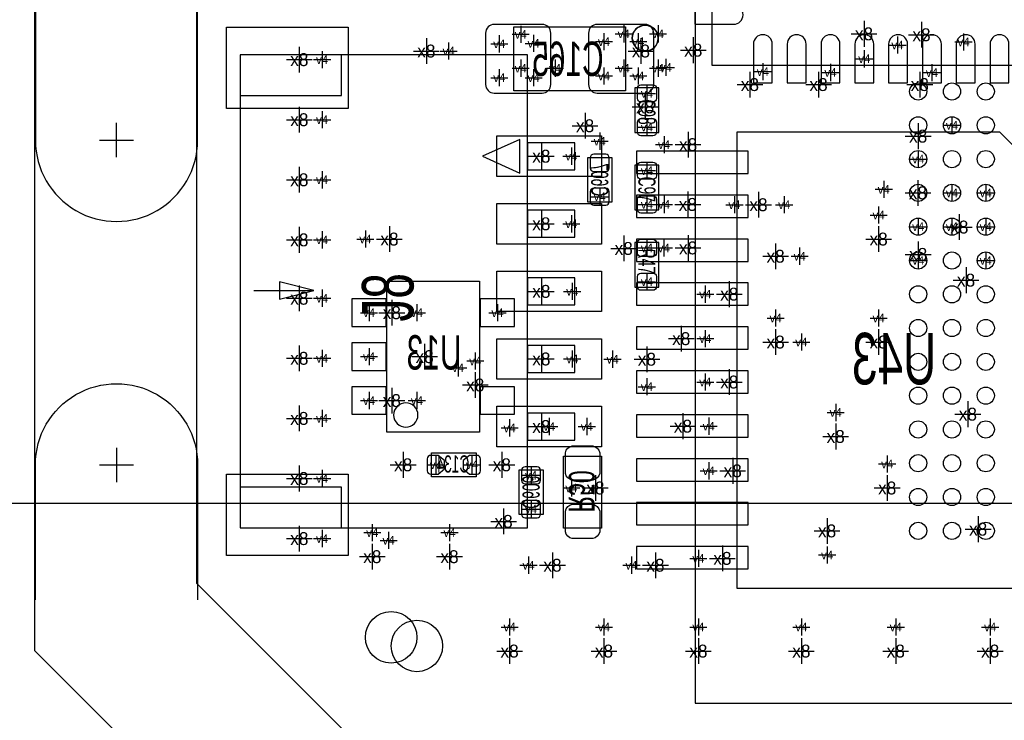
# Model space of a CAD drawing. Extents: x -84 to 336, y -47 to 250.
# Tile 3 of 40: x -39 to -24, y -3 to 7. Entities that reach past the tile are written whole.
import ezdxf
from ezdxf.enums import TextEntityAlignment as Align

# ---------------------------------------------------------------- set-up
doc = ezdxf.new("R2010")
doc.units = 0
for name, color, linetype in [('BG_DIMENSION', 7, 'CONTINUOUS'), ('BG_OUTLINE', 7, 'CONTINUOUS'), ('BG_PANEL', 7, 'CONTINUOUS'), ('MA_NCLEGEND-1-2', 7, 'CONTINUOUS'), ('MA_NCLEGEND-14-15', 7, 'CONTINUOUS'), ('MA_NCLEGEND-15-16', 7, 'CONTINUOUS'), ('MA_NCLEGEND-2-3', 7, 'CONTINUOUS'), ('MA_NCLEGEND-3-14', 7, 'CONTINUOUS'), ('PG_ASSEMBLY_BOTTOM', 7, 'CONTINUOUS'), ('PG_ASSEMBLY_TOP', 7, 'CONTINUOUS'), ('PIN_BOTTOM', 7, 'CONTINUOUS'), ('PIN_TOP', 7, 'CONTINUOUS'), ('RD_ASSEMBLY_BOTTOM', 7, 'CONTINUOUS'), ('RD_ASSEMBLY_TOP', 7, 'CONTINUOUS')]:
    doc.layers.add(name, color=color, linetype=linetype)

# ---------------------------------------------------------------- blocks, each defined once
blk = doc.blocks.new('FIGURE_CROSS')
for points in [[(0, 0.5), (0, -0.5)], [(-0.5, 0), (0.5, 0)]]:
    blk.add_lwpolyline(points)

msp = doc.modelspace()

# ---------------------------------------------------------------- linework, layer by layer
at = {"layer": 'BG_DIMENSION'}
msp.add_lwpolyline([(-2.032, 0), (-51.86934, 0)], dxfattribs=at)
at = {"layer": 'BG_OUTLINE'}
msp.add_lwpolyline([(21.949918, -1.185672), (19.535648, -3.599942), (-33.63595, -3.599942), (-36.049966, -1.185672), (-36.049966, 41.985946), (-33.63595, 44.399962), (19.535648, 44.399962), (21.949918, 41.985946)], close=True, dxfattribs=at)
at = {"layer": 'BG_PANEL'}
msp.add_lwpolyline([(24.349964, 42.979848), (24.349964, -2.179828), (20.529804, -5.999988), (-34.630106, -5.999988), (-38.450012, -2.179828), (-38.450012, 42.979848), (-34.630106, 46.800008), (20.529804, 46.800008)], close=True, dxfattribs=at)
for points in [[(-38.438836, 7.371334), (-38.438836, 5.371338, 1.000038), (-36.039044, 5.371338), (-36.039044, 7.371334)], [(-38.438836, -1.42875), (-38.438836, 0.571246, -1.000038), (-36.039044, 0.571246), (-36.039044, -1.42875)]]:
    msp.add_lwpolyline(points, format="xyb", dxfattribs=at)
for points in [[(-37.23894, 5.120386), (-37.23894, 5.628386)], [(-36.989004, 5.371338), (-37.488876, 5.371338)], [(-37.23894, 0.822198), (-37.23894, 0.314198)], [(-37.488876, 0.571246), (-36.989004, 0.571246)]]:
    msp.add_lwpolyline(points, dxfattribs=at)
at = {"layer": 'PG_ASSEMBLY_BOTTOM'}
for points in [[(-23.42134, 11.481054), (-23.42134, 6.477254), (-28.42514, 6.477254), (-28.42514, 11.081004), (-28.02509, 11.481054), (-23.42134, 11.481054)], [(-29.91104, 5.118354), (-29.91104, 4.457954), (-30.26664, 4.457954), (-30.26664, 5.118354), (-29.91104, 5.118354)], [(-33.237678, 3.288792), (-31.866078, 3.288792), (-31.866078, 1.053592), (-33.237678, 1.053592), (-33.237678, 3.288792)], [(-31.916878, 0.393192), (-32.577278, 0.393192), (-32.577278, 0.748792), (-31.916878, 0.748792), (-31.916878, 0.393192)], [(-30.92704, 0.495554), (-30.92704, -0.164846), (-31.28264, -0.164846), (-31.28264, 0.495554), (-30.92704, 0.495554)]]:
    msp.add_lwpolyline(points, dxfattribs=at)
for points in [[(-29.70784, 6.103112), (-31.35884, 6.103112), (-31.35884, 7.053072), (-29.70784, 7.053072)], [(-23.53564, -1.257046), (-28.05684, -1.257046), (-28.05684, 5.499354), (-24.17064, 5.499354), (-23.53564, 4.864354)], [(-30.06344, 0.698754), (-30.06344, -0.368046), (-30.62224, -0.368046), (-30.62224, 0.698754)]]:
    msp.add_lwpolyline(points, close=True, dxfattribs=at)
msp.add_lwpolyline([(-32.7787, 1.307592, 1), (-33.137856, 1.307592, 1), (-32.7787, 1.307592)], format="xyb", dxfattribs=at)
at = {"layer": 'PG_ASSEMBLY_TOP'}
for points in [[(-28.675838, 8.644382), (-28.675838, -2.955798), (-15.576042, -2.955798), (-15.576042, 8.009382), (-16.211042, 8.644382), (-28.675838, 8.644382)], [(-29.21254, 5.485892), (-29.21254, 6.146292), (-29.56814, 6.146292), (-29.56814, 5.485892), (-29.21254, 5.485892)], [(-31.822136, 5.136642), (-31.272226, 4.886706), (-31.272226, 5.386578), (-31.822136, 5.136642)], [(-29.21254, 4.342892), (-29.21254, 5.003292), (-29.56814, 5.003292), (-29.56814, 4.342892), (-29.21254, 4.342892)], [(-29.56814, 3.860292), (-29.56814, 3.199892), (-29.21254, 3.199892), (-29.21254, 3.860292), (-29.56814, 3.860292)], [(-34.82594, 3.276854), (-34.82594, 3.022854)], [(-34.31794, 3.149854), (-34.82594, 3.276854)], [(-35.20694, 3.149854), (-34.31794, 3.149854)], [(-34.82594, 3.022854), (-34.31794, 3.149854)]]:
    msp.add_lwpolyline(points, dxfattribs=at)
msp.add_lwpolyline([(-29.222192, 6.882892, 1), (-29.609288, 6.882892, 1), (-29.222192, 6.882892)], format="xyb", dxfattribs=at)
for points in [[(-31.15564, -0.360172), (-31.15564, 6.63448), (-35.41014, 6.63448), (-35.41014, -0.360172)], [(-33.910016, 6.034278), (-33.910016, 6.63448), (-35.41014, 6.63448), (-35.41014, 6.034278)], [(-30.455616, 4.937252), (-30.455616, 5.337048), (-31.15564, 5.337048), (-31.15564, 4.937252)], [(-30.455616, 3.937254), (-30.455616, 4.33705), (-31.15564, 4.33705), (-31.15564, 3.937254)], [(-30.455616, 2.937256), (-30.455616, 3.337052), (-31.15564, 3.337052), (-31.15564, 2.937256)], [(-30.455616, 1.937258), (-30.455616, 2.337054), (-31.15564, 2.337054), (-31.15564, 1.937258)], [(-30.455616, 0.93726), (-30.455616, 1.337056), (-31.15564, 1.337056), (-31.15564, 0.93726)], [(-33.910016, -0.360172), (-33.910016, 0.24003), (-35.41014, 0.24003), (-35.41014, -0.360172)]]:
    msp.add_lwpolyline(points, close=True, dxfattribs=at)
at = {"layer": 'PIN_BOTTOM'}
for points in [[(-28.12034, 7.367524), (-28.67914, 7.367524), (-28.67914, 7.088124), (-28.12034, 7.088124), (-28.10764, 7.088124, 1), (-28.10764, 7.367524)], [(-30.81274, 6.197092), (-30.81274, 6.959092, 0.414214), (-30.93974, 7.086092), (-31.65094, 7.086092, 0.414214), (-31.77794, 6.959092), (-31.77794, 6.197092, 0.414214), (-31.65094, 6.070092), (-30.93974, 6.070092, 0.414214)], [(-29.28874, 6.197092), (-29.28874, 6.959092, 0.414214), (-29.41574, 7.086092), (-30.12694, 7.086092, 0.414214), (-30.25394, 6.959092), (-30.25394, 6.197092, 0.414214), (-30.12694, 6.070092), (-29.41574, 6.070092, 0.414214)], [(-27.81427, 6.782054), (-27.81427, 6.223254), (-27.53487, 6.223254), (-27.53487, 6.782054), (-27.53487, 6.794754, 1), (-27.81427, 6.794754)], [(-27.31389, 6.782054), (-27.31389, 6.223254), (-27.03449, 6.223254), (-27.03449, 6.782054), (-27.03449, 6.794754, 1), (-27.31389, 6.794754)], [(-26.81351, 6.782054), (-26.81351, 6.223254), (-26.53411, 6.223254), (-26.53411, 6.782054), (-26.53411, 6.794754, 1), (-26.81351, 6.794754)], [(-26.31313, 6.782054), (-26.31313, 6.223254), (-26.03373, 6.223254), (-26.03373, 6.782054), (-26.03373, 6.794754, 1), (-26.31313, 6.794754)], [(-25.81275, 6.782054), (-25.81275, 6.223254), (-25.53335, 6.223254), (-25.53335, 6.782054), (-25.53335, 6.794754, 1), (-25.81275, 6.794754)], [(-25.31237, 6.782054), (-25.31237, 6.223254), (-25.03297, 6.223254), (-25.03297, 6.782054), (-25.03297, 6.794754, 1), (-25.31237, 6.794754)], [(-24.81199, 6.782054), (-24.81199, 6.223254), (-24.53259, 6.223254), (-24.53259, 6.782054), (-24.53259, 6.794754, 1), (-24.81199, 6.794754)], [(-24.31161, 6.782054), (-24.31161, 6.223254), (-24.03221, 6.223254), (-24.03221, 6.782054), (-24.03221, 6.794754, 1), (-24.31161, 6.794754)], [(-30.17774, 5.16509, 0.414214), (-30.22854, 5.11429), (-30.22854, 4.96189, 0.414214), (-30.17774, 4.91109), (-29.99994, 4.91109, 0.414214), (-29.94914, 4.96189), (-29.94914, 5.11429, 0.414214), (-29.99994, 5.16509)], [(-30.17774, 4.665218, 0.414214), (-30.22854, 4.614418), (-30.22854, 4.462018, 0.414214), (-30.17774, 4.411218), (-29.99994, 4.411218, 0.414214), (-29.94914, 4.462018), (-29.94914, 4.614418, 0.414214), (-29.99994, 4.665218)], [(-30.08884, 0.749554), (-30.08884, 0.444754, -0.294587), (-30.19044, 0.343154), (-30.49524, 0.343154, -0.294587), (-30.59684, 0.444754), (-30.59684, 0.749554, -0.294587), (-30.49524, 0.851154), (-30.19044, 0.851154, -0.294587)], [(-32.477456, 0.710692), (-32.589978, 0.710692, 0.414214), (-32.640778, 0.659892), (-32.640778, 0.482092, 0.414214), (-32.589978, 0.431292), (-32.477456, 0.431292), (-32.386778, 0.50927), (-32.386778, 0.632714)], [(-32.0167, 0.431292), (-31.904178, 0.431292, 0.414214), (-31.853378, 0.482092), (-31.853378, 0.659892, 0.414214), (-31.904178, 0.710692), (-32.0167, 0.710692), (-32.107378, 0.632714), (-32.107378, 0.50927)], [(-31.19374, 0.54229, 0.414214), (-31.24454, 0.49149), (-31.24454, 0.33909, 0.414214), (-31.19374, 0.28829), (-31.01594, 0.28829, 0.414214), (-30.96514, 0.33909), (-30.96514, 0.49149, 0.414214), (-31.01594, 0.54229)], [(-31.19374, 0.042418, 0.414214), (-31.24454, -0.008382), (-31.24454, -0.160782, 0.414214), (-31.19374, -0.211582), (-31.01594, -0.211582, 0.414214), (-30.96514, -0.160782), (-30.96514, -0.008382, 0.414214), (-31.01594, 0.042418)], [(-30.08884, -0.114046), (-30.08884, -0.418846, -0.294587), (-30.19044, -0.520446), (-30.49524, -0.520446, -0.294587), (-30.59684, -0.418846), (-30.59684, -0.114046, -0.294587), (-30.49524, -0.012446), (-30.19044, -0.012446, -0.294587)]]:
    msp.add_lwpolyline(points, format="xyb", close=True, dxfattribs=at)
for points in [[(-27.89174, 4.881118), (-27.89174, 5.211318), (-29.54274, 5.211318), (-29.54274, 4.881118)], [(-27.89174, 4.231132), (-27.89174, 4.561332), (-29.54274, 4.561332), (-29.54274, 4.231132)], [(-27.89174, 3.581146), (-27.89174, 3.911346), (-29.54274, 3.911346), (-29.54274, 3.581146)], [(-27.89174, 2.93116), (-27.89174, 3.26136), (-29.54274, 3.26136), (-29.54274, 2.93116)], [(-33.755838, 3.024378), (-33.755838, 2.617978), (-33.247838, 2.617978), (-33.247838, 3.024378)], [(-31.855918, 3.024378), (-31.855918, 2.617978), (-31.347918, 2.617978), (-31.347918, 3.024378)], [(-27.89174, 2.281174), (-27.89174, 2.611374), (-29.54274, 2.611374), (-29.54274, 2.281174)], [(-33.755838, 2.374392), (-33.755838, 1.967992), (-33.247838, 1.967992), (-33.247838, 2.374392)], [(-27.89174, 1.630934), (-27.89174, 1.961134), (-29.54274, 1.961134), (-29.54274, 1.630934)], [(-33.755838, 1.724406), (-33.755838, 1.318006), (-33.247838, 1.318006), (-33.247838, 1.724406)], [(-31.855918, 1.724406), (-31.855918, 1.318006), (-31.347918, 1.318006), (-31.347918, 1.724406)], [(-27.89174, 0.980948), (-27.89174, 1.311148), (-29.54274, 1.311148), (-29.54274, 0.980948)], [(-27.89174, 0.330962), (-27.89174, 0.661162), (-29.54274, 0.661162), (-29.54274, 0.330962)], [(-27.89174, -0.319024), (-27.89174, 0.011176), (-29.54274, 0.011176), (-29.54274, -0.319024)], [(-27.89174, -0.96901), (-27.89174, -0.63881), (-29.54274, -0.63881), (-29.54274, -0.96901)]]:
    msp.add_lwpolyline(points, close=True, dxfattribs=at)
msp.add_circle((-33.17494, -1.981708), 0.381, dxfattribs=at)
at = {"layer": 'PIN_TOP'}
for points in [[(-33.811591, 5.844032), (-35.611689, 5.844032), (-35.611689, 7.043928), (-33.811591, 7.043928)], [(-30.06217, 4.837176), (-31.612078, 4.837176), (-31.612078, 5.437124), (-30.06217, 5.437124)], [(-30.06217, 3.837178), (-31.612078, 3.837178), (-31.612078, 4.437126), (-30.06217, 4.437126)], [(-30.06217, 2.83718), (-31.612078, 2.83718), (-31.612078, 3.437128), (-30.06217, 3.437128)], [(-30.06217, 1.837182), (-31.612078, 1.837182), (-31.612078, 2.43713), (-30.06217, 2.43713)], [(-30.06217, 0.837184), (-31.612078, 0.837184), (-31.612078, 1.437132), (-30.06217, 1.437132)], [(-33.811591, -0.76962), (-35.611689, -0.76962), (-35.611689, 0.430276), (-33.811591, 0.430276)]]:
    msp.add_lwpolyline(points, close=True, dxfattribs=at)
for points in [[(-29.47924, 5.939028, -0.414214), (-29.53004, 5.989828), (-29.53004, 6.142228, -0.414214), (-29.47924, 6.193028), (-29.30144, 6.193028, -0.414214), (-29.25064, 6.142228), (-29.25064, 5.989828, -0.414214), (-29.30144, 5.939028)], [(-29.47924, 5.439156, -0.414214), (-29.53004, 5.489956), (-29.53004, 5.642356, -0.414214), (-29.47924, 5.693156), (-29.30144, 5.693156, -0.414214), (-29.25064, 5.642356), (-29.25064, 5.489956, -0.414214), (-29.30144, 5.439156)], [(-29.47924, 4.796028, -0.414214), (-29.53004, 4.846828), (-29.53004, 4.999228, -0.414214), (-29.47924, 5.050028), (-29.30144, 5.050028, -0.414214), (-29.25064, 4.999228), (-29.25064, 4.846828, -0.414214), (-29.30144, 4.796028)], [(-29.47924, 4.296156, -0.414214), (-29.53004, 4.346956), (-29.53004, 4.499356, -0.414214), (-29.47924, 4.550156), (-29.30144, 4.550156, -0.414214), (-29.25064, 4.499356), (-29.25064, 4.346956, -0.414214), (-29.30144, 4.296156)], [(-29.30144, 3.907028, -0.414214), (-29.25064, 3.856228), (-29.25064, 3.703828, -0.414214), (-29.30144, 3.653028), (-29.47924, 3.653028, -0.414214), (-29.53004, 3.703828), (-29.53004, 3.856228, -0.414214), (-29.47924, 3.907028)], [(-29.30144, 3.407156, -0.414214), (-29.25064, 3.356356), (-29.25064, 3.203956, -0.414214), (-29.30144, 3.153156), (-29.47924, 3.153156, -0.414214), (-29.53004, 3.203956), (-29.53004, 3.356356, -0.414214), (-29.47924, 3.407156)]]:
    msp.add_lwpolyline(points, format="xyb", close=True, dxfattribs=at)
for centre, radius in [((-29.41574, 6.882892), 0.1905), ((-25.37587, 6.094222), 0.127), ((-24.875998, 6.094222), 0.127), ((-24.375872, 6.094222), 0.127), ((-25.37587, 5.59435), 0.127), ((-24.875998, 5.59435), 0.127), ((-24.375872, 5.59435), 0.127), ((-25.37587, 5.094224), 0.127), ((-24.875998, 5.094224), 0.127), ((-24.375872, 5.094224), 0.127), ((-25.37587, 4.594352), 0.127), ((-24.875998, 4.594352), 0.127), ((-24.375872, 4.594352), 0.127), ((-25.37587, 4.094226), 0.127), ((-24.875998, 4.094226), 0.127), ((-24.375872, 4.094226), 0.127), ((-25.37587, 3.594354), 0.127), ((-24.875998, 3.594354), 0.127), ((-24.375872, 3.594354), 0.127), ((-25.37587, 3.094228), 0.127), ((-24.875998, 3.094228), 0.127), ((-24.375872, 3.094228), 0.127), ((-25.37587, 2.594356), 0.127), ((-24.875998, 2.594356), 0.127), ((-24.375872, 2.594356), 0.127), ((-25.37587, 2.09423), 0.127), ((-24.875998, 2.09423), 0.127), ((-24.375872, 2.09423), 0.127), ((-25.37587, 1.594358), 0.127), ((-24.875998, 1.594358), 0.127), ((-24.375872, 1.594358), 0.127), ((-25.37587, 1.094232), 0.127), ((-24.875998, 1.094232), 0.127), ((-24.375872, 1.094232), 0.127), ((-25.37587, 0.59436), 0.127), ((-24.875998, 0.59436), 0.127), ((-24.375872, 0.59436), 0.127), ((-25.37587, 0.094234), 0.127), ((-24.875998, 0.094234), 0.127), ((-24.375872, 0.094234), 0.127), ((-25.37587, -0.405638), 0.127), ((-24.875998, -0.405638), 0.127), ((-24.375872, -0.405638), 0.127), ((-32.79394, -2.108708), 0.381)]:
    msp.add_circle(centre, radius, dxfattribs=at)

# ---------------------------------------------------------------- block references
at = {"layer": 'MA_NCLEGEND-1-2', "xscale": 0.254, "yscale": 0.254}
for p in [(-32.32404, 6.693154), (-29.11094, 6.451092), (-29.39034, 6.066028), (-29.39034, 5.566156), (-24.875998, 5.59435), (-30.50794, 5.13715), (-25.37587, 5.094224), (-29.39034, 4.923028), (-25.88514, 4.647692), (-24.875998, 4.594352), (-24.375872, 4.594352), (-29.39034, 4.423156), (-28.09494, 4.419092), (-25.96134, 4.266692), (-30.50794, 4.137152), (-25.37587, 4.094226), (-24.875998, 4.094226), (-24.375872, 4.094226), (-33.55594, 3.911092), (-29.39034, 3.780028), (-27.12974, 3.657092), (-25.37587, 3.594354), (-24.375872, 3.594354), (-29.39034, 3.280156), (-30.49524, 3.137154), (-27.48534, 2.742692), (-25.96134, 2.742692), (-30.49524, 2.137156), (-32.18434, 2.006092), (-29.39034, 1.726692), (-26.59634, 1.345692), (-31.42234, 1.117092), (-30.837124, 1.137158), (-30.27934, 1.137158), (-28.47594, 0.482092), (-25.83434, 0.583692), (-30.50794, 0.228092), (-33.21304, -0.546608), (-32.31134, -0.432308), (-26.72334, -0.762508), (-31.14294, -0.914908), (-29.61894, -0.914908), (-31.42234, -1.829308), (-30.02534, -1.829308), (-28.62834, -1.829308), (-27.10434, -1.829308), (-25.70734, -1.829308), (-24.31034, -1.829308)]:
    msp.add_blockref('FIGURE_CROSS', p, dxfattribs=at)
at = {"layer": 'MA_NCLEGEND-14-15', "xscale": 0.254, "yscale": 0.254}
for p in [(-31.25724, 6.940296), (-29.73324, 6.947154), (-29.22524, 6.947154), (-25.68194, 6.781292), (-24.70404, 6.827012), (-32.32404, 6.693154), (-26.17343, 6.578854), (-34.196782, 6.566154), (-31.25724, 6.439154), (-30.74924, 6.439154), (-29.73324, 6.439154), (-29.22524, 6.439154), (-27.67457, 6.388354), (-26.67381, 6.376162), (-25.17267, 6.373622), (-34.196782, 5.677154), (-30.08884, 5.358892), (-34.196782, 4.788154), (-30.08884, 4.538218), (-27.35834, 4.419092), (-25.96134, 4.266692), (-34.196782, 3.899154), (-33.55594, 3.911092), (-27.12974, 3.657092), (-28.52674, 3.09626), (-34.196782, 3.035554), (-33.501838, 2.821178), (-31.601918, 2.821178), (-25.96134, 2.742692), (-28.52674, 2.437892), (-27.10434, 2.387092), (-34.196782, 2.146554), (-33.501838, 2.171192), (-31.93034, 2.107692), (-29.89834, 2.133092), (-28.52674, 1.796034), (-33.501838, 1.521206), (-26.59634, 1.345692), (-34.196782, 1.257554), (-28.47594, 1.142492), (-32.513778, 0.570992), (-31.980378, 0.570992), (-25.83434, 0.583692), (-34.196782, 0.368554), (-31.10484, 0.41529), (-31.10484, -0.084582), (-34.196782, -0.520446), (-33.45434, -0.432308), (-32.31134, -0.432308), (-28.62834, -0.813308), (-26.72334, -0.762508), (-31.14294, -0.914908), (-31.42234, -1.829308), (-30.02534, -1.829308), (-28.62834, -1.829308), (-27.10434, -1.829308), (-25.70734, -1.829308), (-24.31034, -1.829308)]:
    msp.add_blockref('FIGURE_CROSS', p, dxfattribs=at)
at = {"layer": 'MA_NCLEGEND-15-16', "xscale": 0.254, "yscale": 0.254}
for p in [(-31.57474, 6.799834), (-31.06674, 6.806692), (-30.02534, 6.832092), (-29.51734, 6.832092), (-25.68194, 6.781292), (-26.17343, 6.578854), (-31.57474, 6.298692), (-31.06674, 6.298692), (-30.02534, 6.324092), (-29.51734, 6.324092), (-27.67457, 6.388354), (-26.67381, 6.376162), (-25.17267, 6.373622), (-30.08884, 5.358892), (-30.08884, 4.538218), (-27.35834, 4.419092), (-25.96134, 4.266692), (-33.55594, 3.911092), (-27.12974, 3.657092), (-28.52674, 3.09626), (-33.501838, 2.821178), (-31.601918, 2.821178), (-25.96134, 2.742692), (-28.52674, 2.437892), (-27.10434, 2.387092), (-33.501838, 2.171192), (-31.93034, 2.107692), (-29.89834, 2.133092), (-28.52674, 1.796034), (-33.501838, 1.521206), (-26.59634, 1.345692), (-28.47594, 1.142492), (-31.980378, 0.570992), (-25.83434, 0.583692), (-31.10484, 0.41529), (-31.10484, -0.084582), (-33.45434, -0.432308), (-32.31134, -0.432308), (-28.62834, -0.813308), (-26.72334, -0.762508), (-31.14294, -0.914908), (-31.42234, -1.829308), (-30.02534, -1.829308), (-28.62834, -1.829308), (-27.10434, -1.829308), (-25.70734, -1.829308), (-24.31034, -1.829308)]:
    msp.add_blockref('FIGURE_CROSS', p, dxfattribs=at)
at = {"layer": 'MA_NCLEGEND-2-3', "xscale": 0.254, "yscale": 0.254}
for p in [(-32.32404, 6.693154), (-34.196782, 6.566154), (-29.11094, 6.451092), (-34.196782, 5.677154), (-29.13634, 5.308092), (-30.50794, 5.13715), (-25.37587, 5.094224), (-34.196782, 4.788154), (-24.875998, 4.594352), (-24.375872, 4.594352), (-29.13634, 4.423156), (-28.09494, 4.419092), (-25.96134, 4.266692), (-30.50794, 4.137152), (-25.37587, 4.094226), (-24.375872, 4.094226), (-34.196782, 3.899154), (-33.55594, 3.911092), (-29.140404, 3.780028), (-27.12974, 3.657092), (-24.375872, 3.594354), (-29.39034, 3.280156), (-30.49524, 3.137154), (-34.196782, 3.035554), (-32.79394, 2.821178), (-27.48534, 2.742692), (-25.96134, 2.742692), (-34.196782, 2.146554), (-30.49524, 2.137156), (-32.18434, 2.006092), (-29.39034, 1.726692), (-32.79394, 1.521206), (-26.59634, 1.345692), (-34.196782, 1.257554), (-30.27934, 1.137158), (-32.513778, 0.570992), (-28.47594, 0.482092), (-25.83434, 0.583692), (-34.196782, 0.368554), (-30.50794, 0.228092), (-34.196782, -0.520446), (-33.21304, -0.546608), (-32.31134, -0.432308), (-26.72334, -0.762508), (-31.14294, -0.914908), (-29.61894, -0.914908), (-31.42234, -1.829308), (-30.02534, -1.829308), (-28.62834, -1.829308), (-27.10434, -1.829308), (-25.70734, -1.829308), (-24.31034, -1.829308)]:
    msp.add_blockref('FIGURE_CROSS', p, dxfattribs=at)
at = {"layer": 'MA_NCLEGEND-3-14', "xscale": 0.381, "yscale": 0.381}
for p in [(-26.17724, 6.947154), (-25.32634, 6.933692), (-32.65424, 6.693154), (-29.47924, 6.693154), (-28.70454, 6.705854), (-34.53384, 6.566154), (-27.866086, 6.196838), (-26.85034, 6.197092), (-25.35174, 6.197092), (-29.41574, 5.866892), (-34.53384, 5.677154), (-30.30474, 5.587492), (-25.37587, 5.433822), (-28.78074, 5.308092), (-30.95244, 5.13715), (-34.53384, 4.788154), (-25.37968, 4.594352), (-28.784804, 4.423156), (-27.73934, 4.419092), (-30.95244, 4.137152), (-24.76754, 4.088892), (-34.53384, 3.899154), (-33.20034, 3.911092), (-25.96134, 3.911092), (-29.73324, 3.772154), (-28.78074, 3.780028), (-27.48534, 3.657092), (-25.37587, 3.683762), (-24.66721, 3.303016), (-34.53384, 3.035554), (-30.95244, 3.137154), (-28.17114, 3.09626), (-33.16478, 2.821178), (-28.88234, 2.437892), (-27.48534, 2.387092), (-25.96134, 2.387092), (-34.53384, 2.146554), (-32.67964, 2.171192), (-30.95244, 2.137156), (-29.39034, 2.133092), (-31.93034, 1.752092), (-28.17114, 1.796034), (-33.16478, 1.521206), (-24.64054, 1.320292), (-34.53384, 1.257554), (-30.95244, 1.137158), (-28.85694, 1.142492), (-26.59634, 0.990092), (-32.99714, 0.570992), (-31.53664, 0.570992), (-28.12034, 0.482092), (-34.53384, 0.368554), (-30.15234, 0.228092), (-25.83434, 0.228092), (-31.51124, -0.266446), (-26.72334, -0.406908), (-24.48814, -0.381508), (-34.53384, -0.520446), (-33.45434, -0.787908), (-32.31134, -0.787908), (-30.78734, -0.914908), (-29.26334, -0.914908), (-28.27274, -0.813308), (-31.42234, -2.184908), (-30.02534, -2.184908), (-28.62834, -2.184908), (-27.10434, -2.184908), (-25.70734, -2.184908), (-24.31034, -2.184908)]:
    msp.add_blockref('FIGURE_CROSS', p, dxfattribs=at)

# ---------------------------------------------------------------- texts
at = {"layer": 'MA_NCLEGEND-1-2'}
for p in [(-32.32404, 6.693154), (-29.11094, 6.451092), (-29.39034, 6.066028), (-29.39034, 5.566156), (-24.875998, 5.59435), (-30.50794, 5.13715), (-25.37587, 5.094224), (-29.39034, 4.923028), (-25.88514, 4.647692), (-24.875998, 4.594352), (-24.375872, 4.594352), (-29.39034, 4.423156), (-28.09494, 4.419092), (-25.96134, 4.266692), (-30.50794, 4.137152), (-25.37587, 4.094226), (-24.875998, 4.094226), (-24.375872, 4.094226), (-33.55594, 3.911092), (-29.39034, 3.780028), (-27.12974, 3.657092), (-25.37587, 3.594354), (-24.375872, 3.594354), (-29.39034, 3.280156), (-30.49524, 3.137154), (-27.48534, 2.742692), (-25.96134, 2.742692), (-30.49524, 2.137156), (-32.18434, 2.006092), (-29.39034, 1.726692), (-26.59634, 1.345692), (-31.42234, 1.117092), (-30.837124, 1.137158), (-30.27934, 1.137158), (-25.83434, 0.583692), (-28.47594, 0.482092), (-30.50794, 0.228092), (-32.31134, -0.432308), (-33.21304, -0.546608), (-26.72334, -0.762508), (-31.14294, -0.914908), (-29.61894, -0.914908), (-31.42234, -1.829308), (-30.02534, -1.829308), (-28.62834, -1.829308), (-27.10434, -1.829308), (-25.70734, -1.829308), (-24.31034, -1.829308)]:
    msp.add_text('v4', height=0.127, dxfattribs=at).set_placement(p, align=Align.MIDDLE_CENTER)
at = {"layer": 'MA_NCLEGEND-14-15'}
for p in [(-31.25724, 6.940296), (-29.73324, 6.947154), (-29.22524, 6.947154), (-24.70404, 6.827012), (-32.32404, 6.693154), (-25.68194, 6.781292), (-34.196782, 6.566154), (-26.17343, 6.578854), (-31.25724, 6.439154), (-30.74924, 6.439154), (-29.73324, 6.439154), (-29.22524, 6.439154), (-27.67457, 6.388354), (-26.67381, 6.376162), (-25.17267, 6.373622), (-34.196782, 5.677154), (-30.08884, 5.358892), (-34.196782, 4.788154), (-30.08884, 4.538218), (-27.35834, 4.419092), (-25.96134, 4.266692), (-34.196782, 3.899154), (-33.55594, 3.911092), (-27.12974, 3.657092), (-34.196782, 3.035554), (-28.52674, 3.09626), (-33.501838, 2.821178), (-31.601918, 2.821178), (-25.96134, 2.742692), (-28.52674, 2.437892), (-27.10434, 2.387092), (-34.196782, 2.146554), (-33.501838, 2.171192), (-29.89834, 2.133092), (-31.93034, 2.107692), (-28.52674, 1.796034), (-33.501838, 1.521206), (-34.196782, 1.257554), (-26.59634, 1.345692), (-28.47594, 1.142492), (-32.513778, 0.570992), (-31.980378, 0.570992), (-25.83434, 0.583692), (-31.10484, 0.41529), (-34.196782, 0.368554), (-31.10484, -0.084582), (-33.45434, -0.432308), (-32.31134, -0.432308), (-34.196782, -0.520446), (-26.72334, -0.762508), (-31.14294, -0.914908), (-28.62834, -0.813308), (-31.42234, -1.829308), (-30.02534, -1.829308), (-28.62834, -1.829308), (-27.10434, -1.829308), (-25.70734, -1.829308), (-24.31034, -1.829308)]:
    msp.add_text('v4', height=0.127, dxfattribs=at).set_placement(p, align=Align.MIDDLE_CENTER)
at = {"layer": 'MA_NCLEGEND-15-16'}
for p in [(-31.57474, 6.799834), (-31.06674, 6.806692), (-30.02534, 6.832092), (-29.51734, 6.832092), (-25.68194, 6.781292), (-26.17343, 6.578854), (-27.67457, 6.388354), (-26.67381, 6.376162), (-25.17267, 6.373622), (-31.57474, 6.298692), (-31.06674, 6.298692), (-30.02534, 6.324092), (-29.51734, 6.324092), (-30.08884, 5.358892), (-30.08884, 4.538218), (-27.35834, 4.419092), (-25.96134, 4.266692), (-33.55594, 3.911092), (-27.12974, 3.657092), (-28.52674, 3.09626), (-33.501838, 2.821178), (-31.601918, 2.821178), (-25.96134, 2.742692), (-28.52674, 2.437892), (-27.10434, 2.387092), (-33.501838, 2.171192), (-29.89834, 2.133092), (-31.93034, 2.107692), (-28.52674, 1.796034), (-33.501838, 1.521206), (-26.59634, 1.345692), (-28.47594, 1.142492), (-31.980378, 0.570992), (-25.83434, 0.583692), (-31.10484, 0.41529), (-31.10484, -0.084582), (-33.45434, -0.432308), (-32.31134, -0.432308), (-26.72334, -0.762508), (-31.14294, -0.914908), (-28.62834, -0.813308), (-31.42234, -1.829308), (-30.02534, -1.829308), (-28.62834, -1.829308), (-27.10434, -1.829308), (-25.70734, -1.829308), (-24.31034, -1.829308)]:
    msp.add_text('v4', height=0.127, dxfattribs=at).set_placement(p, align=Align.MIDDLE_CENTER)
at = {"layer": 'MA_NCLEGEND-2-3'}
for p in [(-32.32404, 6.693154), (-34.196782, 6.566154), (-29.11094, 6.451092), (-34.196782, 5.677154), (-29.13634, 5.308092), (-30.50794, 5.13715), (-25.37587, 5.094224), (-34.196782, 4.788154), (-24.875998, 4.594352), (-24.375872, 4.594352), (-29.13634, 4.423156), (-28.09494, 4.419092), (-25.96134, 4.266692), (-30.50794, 4.137152), (-25.37587, 4.094226), (-24.375872, 4.094226), (-34.196782, 3.899154), (-33.55594, 3.911092), (-29.140404, 3.780028), (-27.12974, 3.657092), (-24.375872, 3.594354), (-29.39034, 3.280156), (-34.196782, 3.035554), (-30.49524, 3.137154), (-32.79394, 2.821178), (-27.48534, 2.742692), (-25.96134, 2.742692), (-34.196782, 2.146554), (-30.49524, 2.137156), (-32.18434, 2.006092), (-29.39034, 1.726692), (-32.79394, 1.521206), (-34.196782, 1.257554), (-26.59634, 1.345692), (-30.27934, 1.137158), (-32.513778, 0.570992), (-25.83434, 0.583692), (-28.47594, 0.482092), (-34.196782, 0.368554), (-30.50794, 0.228092), (-32.31134, -0.432308), (-34.196782, -0.520446), (-33.21304, -0.546608), (-26.72334, -0.762508), (-31.14294, -0.914908), (-29.61894, -0.914908), (-31.42234, -1.829308), (-30.02534, -1.829308), (-28.62834, -1.829308), (-27.10434, -1.829308), (-25.70734, -1.829308), (-24.31034, -1.829308)]:
    msp.add_text('v4', height=0.127, dxfattribs=at).set_placement(p, align=Align.MIDDLE_CENTER)
at = {"layer": 'MA_NCLEGEND-3-14'}
for p in [(-26.17724, 6.947154), (-25.32634, 6.933692), (-32.65424, 6.693154), (-29.47924, 6.693154), (-28.70454, 6.705854), (-34.53384, 6.566154), (-27.866086, 6.196838), (-26.85034, 6.197092), (-25.35174, 6.197092), (-29.41574, 5.866892), (-34.53384, 5.677154), (-30.30474, 5.587492), (-28.78074, 5.308092), (-25.37587, 5.433822), (-30.95244, 5.13715), (-34.53384, 4.788154), (-25.37968, 4.594352), (-28.784804, 4.423156), (-27.73934, 4.419092), (-30.95244, 4.137152), (-24.76754, 4.088892), (-34.53384, 3.899154), (-33.20034, 3.911092), (-25.96134, 3.911092), (-29.73324, 3.772154), (-28.78074, 3.780028), (-27.48534, 3.657092), (-25.37587, 3.683762), (-24.66721, 3.303016), (-30.95244, 3.137154), (-34.53384, 3.035554), (-28.17114, 3.09626), (-33.16478, 2.821178), (-28.88234, 2.437892), (-27.48534, 2.387092), (-25.96134, 2.387092), (-34.53384, 2.146554), (-32.67964, 2.171192), (-30.95244, 2.137156), (-29.39034, 2.133092), (-31.93034, 1.752092), (-28.17114, 1.796034), (-33.16478, 1.521206), (-34.53384, 1.257554), (-24.64054, 1.320292), (-30.95244, 1.137158), (-28.85694, 1.142492), (-26.59634, 0.990092), (-32.99714, 0.570992), (-31.53664, 0.570992), (-34.53384, 0.368554), (-28.12034, 0.482092), (-30.15234, 0.228092), (-25.83434, 0.228092), (-31.51124, -0.266446), (-24.48814, -0.381508), (-34.53384, -0.520446), (-26.72334, -0.406908), (-33.45434, -0.787908), (-32.31134, -0.787908), (-28.27274, -0.813308), (-30.78734, -0.914908), (-29.26334, -0.914908), (-31.42234, -2.184908), (-30.02534, -2.184908), (-28.62834, -2.184908), (-27.10434, -2.184908), (-25.70734, -2.184908), (-24.31034, -2.184908)]:
    msp.add_text('x8', height=0.1905, dxfattribs=at).set_placement(p, align=Align.MIDDLE_CENTER)
at = {"layer": 'RD_ASSEMBLY_BOTTOM', "text_generation_flag": 2}
for s, height, width, p in [('C165', 0.508, 0.65, (-30.55874, 6.324092)), ('U13', 0.508, 0.65, (-32.53994, 1.980692)), ('U43', 0.762, 0.666667, (-25.73274, 1.761236)), ('C134', 0.254, 0.6, (-32.26054, 0.456692))]:
    msp.add_text(s, height=height, dxfattribs=dict(at, width=width)).set_placement(p, align=Align.CENTER)
for s, height, width, p in [('C607', 0.254, 0.6, (-30.21584, 4.788154)), ('R50', 0.381, 0.666667, (-30.54604, 0.177292)), ('C606', 0.254, 0.6, (-31.23184, 0.165354))]:
    msp.add_text(s, height=height, rotation=270, dxfattribs=dict(at, width=width)).set_placement(p, align=Align.CENTER)
at = {"layer": 'RD_ASSEMBLY_TOP'}
for s, height, rotation, width, p in [('C98', 0.254, 270, 0.6, (-29.51734, 5.790692)), ('C97', 0.254, 270, 0.6, (-29.51734, 4.647692)), ('R47', 0.254, 270, 0.6, (-29.51734, 3.580892)), ('J8', 0.762, 90, 0.666667, (-32.84474, 3.048254))]:
    msp.add_text(s, height=height, rotation=rotation, dxfattribs=dict(at, width=width)).set_placement(p, align=Align.CENTER)

doc.saveas('drawing.dxf')
